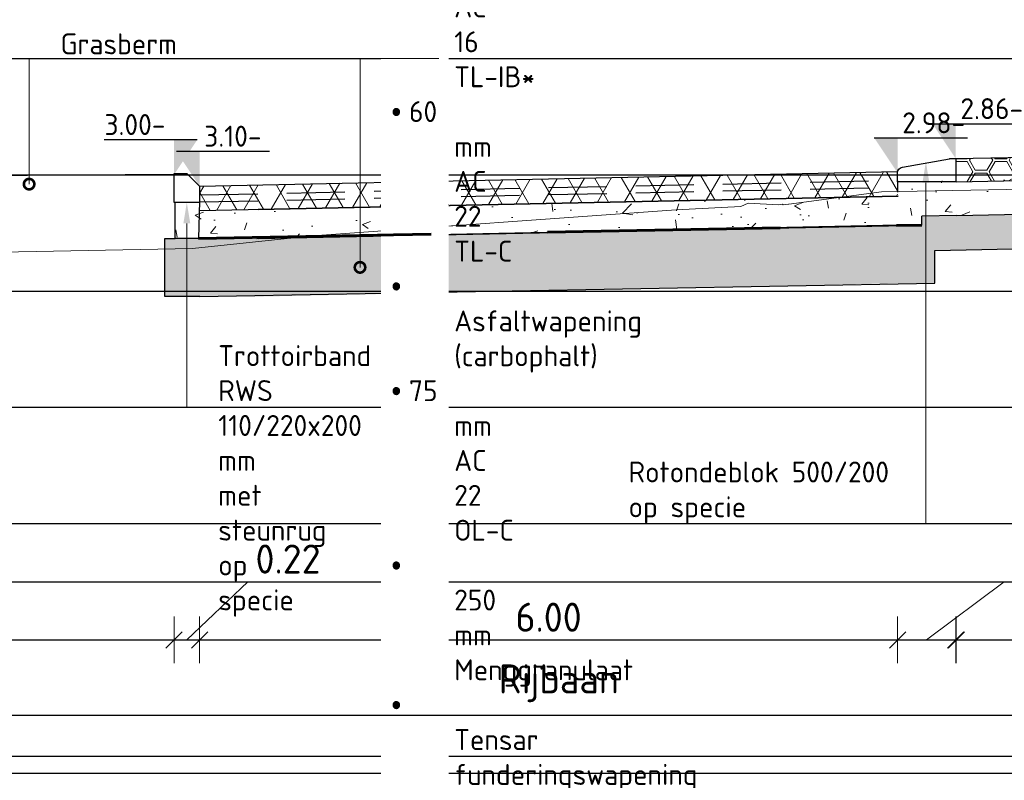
# Model space of a CAD drawing. Header units: millimetres. Extents: x 115999 to 116291, y 477119 to 477297.
# Tile 28 of 45: x 116012.15 to 116020.61, y 477263.91 to 477270.45. Entities that reach past the tile are written whole.
import ezdxf
from ezdxf import colors
from ezdxf.entities.mleader import LeaderData, LeaderLine
from ezdxf.math import Vec2, Vec3

# ---------------------------------------------------------------- set-up
doc = ezdxf.new("R2010")
doc.units = ezdxf.units.MM
doc.linetypes.add('DASHED', pattern=[0.75, 0.5, -0.25])
doc.layers.get('Defpoints').update_dxf_attribs({"lineweight": 25})
for name, color, linetype, lineweight in [('B-WE-GW-MAAIVELD-GD', 93, 'Continuous', 18), ('N-WE-VH-VERHARDING-ASFALT-WAP', 251, 'DASHED', 30), ('N-WE-VH-VERHARDING-FUNDERING-WAP', 2, 'DASHED', 60), ('N-WE-VH-VERHARDING_ASFALT-AD', 252, 'Continuous', 18), ('N-WE-VH-VERHARDING_ASFALT-G', 252, 'Continuous', 35), ('N-WE-VH-VERHARDING_BASALTVERHARDING-AD', 7, 'Continuous', 18), ('N-WE-VH-VERHARDING_FUNDERING-AD', 252, 'Continuous', 18), ('X-XX-AL-AANPIJLING-M', 7, 'Continuous', 18), ('X-XX-AL-DETAIL1-GD', 7, 'Continuous', 25), ('X-XX-AL-PEILMAAT-SD', 7, 'Continuous', 25), ('X-XX-AL-VERWIJZING-T18', 7, 'Continuous', 18)]:
    doc.layers.add(name, color=color, linetype=linetype, lineweight=lineweight)
doc.layers.add('X-XX-AL-HULPLIJN-GD', color=205, linetype='Continuous', lineweight=25, plot=False)
doc.styles.add('NLCS-ISO', font='txt')
doc.styles.add('NLCS-ISO-ANNOTATIEF-T18', font='txt', dxfattribs={"height": 1.8})
doc.styles.add('NLCS-ISO-ANNOTATIEF-T25', font='txt', dxfattribs={"height": 2.5})
doc.dimstyles.new('NLCS-ANNOTATIEF-T25-SCHRAP_L2_H1', dxfattribs={"dimtxt": 2.5, "dimasz": 1.4, "dimexe": 2, "dimexo": 2, "dimgap": 0.7, "dimtad": 1, "dimzin": 0, "dimdsep": 46, "dimtxsty": 'NLCS-ISO-ANNOTATIEF-T25', "dimblk": 'OBLIQUE', "dimcen": 0, "dimdle": 2, "dimclrd": 256, "dimclre": 256, "dimclrt": 256, "dimadec": 1, "dimazin": 0, "dimtfac": 1, "dimtdec": 3, "dimtofl": 0, "dimtmove": 0, "dimatfit": 3, "dimldrblk": 'OBLIQUE', "dimfxl": 2, "dimfxlon": 1, "dimtfillclr": 256, "dimtolj": 1, "dimtzin": 0, "dimlwd": -1, "dimlwe": -1, "dimarcsym": 0})

# ---------------------------------------------------------------- blocks, each defined once
blk = doc.blocks.new('_DotSmall')
at = {"color": 0, "linetype": 'ByBlock', "const_width": 0.5}
blk.add_lwpolyline([(-0.0625, 0, 1), (0.0625, 0, 1)], format="xyb", close=True, dxfattribs=at)
blk = doc.blocks.new('SAL-PEILMAAT_INFRACAD_H01-SOD')
blk.add_line((-2, 3), (6, 3))
blk.add_solid([(-2, 3), (0, 3), (0, 0)])
at = {"style": 'NLCS-ISO'}
blk.add_attdef('...', (0.4, 3.4), '', height=1.8, dxfattribs=at)
blk = doc.blocks.new('_Oblique')
at = {"color": 0, "linetype": 'ByBlock', "lineweight": -2}
blk.add_line((-0.5, -0.5), (0.5, 0.5), dxfattribs=at)
blk = doc.blocks.new('*D31')
at = {"layer": 'Defpoints', "color": 0, "transparency": 16777216}
for p in [(116008.8459, 477269.1401), (116013.4759, 477269.1197), (116013.4759, 477265.1178)]:
    blk.add_point(p, dxfattribs=at)
at = {"layer": 'X-XX-AL-AANPIJLING-M', "transparency": 16777216}
for p, q in [((116008.8459, 477265.3178), (116008.8459, 477264.9178)), ((116013.4759, 477265.3178), (116013.4759, 477264.9178)), ((116008.6459, 477265.1178), (116013.6759, 477265.1178))]:
    blk.add_line(p, q, dxfattribs=at)
at = {"layer": 'X-XX-AL-AANPIJLING-M', "transparency": 16777216, "xscale": 0.14, "yscale": 0.14, "zscale": 0.14, "rotation": 180}
blk.add_blockref('_Oblique', (116008.8459, 477265.1178), dxfattribs=at)
at = {"layer": 'X-XX-AL-AANPIJLING-M', "transparency": 16777216, "xscale": 0.14, "yscale": 0.14, "zscale": 0.14}
blk.add_blockref('_Oblique', (116013.4759, 477265.1178), dxfattribs=at)
at = {"layer": 'X-XX-AL-AANPIJLING-M', "transparency": 16777216, "insert": (116011.1609, 477265.3128), "char_height": 0.25, "attachment_point": 5, "style": 'NLCS-ISO-ANNOTATIEF-T25'}
blk.add_mtext('\\A1;4.63', dxfattribs=at)
blk = doc.blocks.new('*D32')
at = {"layer": 'Defpoints', "color": 0, "transparency": 16777216}
for p in [(116013.4759, 477269.2901), (116013.6959, 477269.0401), (116013.6959, 477265.1178)]:
    blk.add_point(p, dxfattribs=at)
at = {"layer": 'X-XX-AL-AANPIJLING-M', "transparency": 16777216}
for p, q in [((116013.5859, 477265.1178), (116014.1109, 477265.6178)), ((116014.1109, 477265.6178), (116014.8009, 477265.6178)), ((116013.4759, 477265.3178), (116013.4759, 477264.9178)), ((116013.6959, 477265.3178), (116013.6959, 477264.9178)), ((116013.2759, 477265.1178), (116013.8959, 477265.1178))]:
    blk.add_line(p, q, dxfattribs=at)
at = {"layer": 'X-XX-AL-AANPIJLING-M', "transparency": 16777216, "xscale": 0.14, "yscale": 0.14, "zscale": 0.14, "rotation": 180}
blk.add_blockref('_Oblique', (116013.4759, 477265.1178), dxfattribs=at)
at = {"layer": 'X-XX-AL-AANPIJLING-M', "transparency": 16777216, "xscale": 0.14, "yscale": 0.14, "zscale": 0.14}
blk.add_blockref('_Oblique', (116013.6959, 477265.1178), dxfattribs=at)
at = {"layer": 'X-XX-AL-AANPIJLING-M', "transparency": 16777216, "insert": (116014.4559, 477265.8128), "char_height": 0.25, "attachment_point": 5, "style": 'NLCS-ISO-ANNOTATIEF-T25'}
blk.add_mtext('\\A1;0.22', dxfattribs=at)
blk = doc.blocks.new('*D33')
at = {"layer": 'Defpoints', "color": 0, "transparency": 16777216}
for p in [(116013.6959, 477269.1697), (116019.6959, 477269.1447), (116019.6959, 477265.1178)]:
    blk.add_point(p, dxfattribs=at)
at = {"layer": 'X-XX-AL-AANPIJLING-M', "transparency": 16777216}
for p, q in [((116013.6959, 477265.3178), (116013.6959, 477264.9178)), ((116019.6959, 477265.3178), (116019.6959, 477264.9178)), ((116013.4959, 477265.1178), (116019.8959, 477265.1178))]:
    blk.add_line(p, q, dxfattribs=at)
at = {"layer": 'X-XX-AL-AANPIJLING-M', "transparency": 16777216, "xscale": 0.14, "yscale": 0.14, "zscale": 0.14, "rotation": 180}
blk.add_blockref('_Oblique', (116013.6959, 477265.1178), dxfattribs=at)
at = {"layer": 'X-XX-AL-AANPIJLING-M', "transparency": 16777216, "xscale": 0.14, "yscale": 0.14, "zscale": 0.14}
blk.add_blockref('_Oblique', (116019.6959, 477265.1178), dxfattribs=at)
at = {"layer": 'X-XX-AL-AANPIJLING-M', "transparency": 16777216, "insert": (116016.6959, 477265.3128), "char_height": 0.25, "attachment_point": 5, "style": 'NLCS-ISO-ANNOTATIEF-T25'}
blk.add_mtext('\\A1;6.00', dxfattribs=at)
blk = doc.blocks.new('*D34')
at = {"layer": 'Defpoints', "color": 0, "transparency": 16777216}
for p in [(116019.6959, 477269.0566), (116020.1959, 477269.0565), (116020.1959, 477265.1178)]:
    blk.add_point(p, dxfattribs=at)
at = {"layer": 'X-XX-AL-AANPIJLING-M', "transparency": 16777216}
for p, q in [((116019.9459, 477265.1178), (116020.6109, 477265.6178)), ((116020.6109, 477265.6178), (116021.3009, 477265.6178)), ((116019.6959, 477265.3178), (116019.6959, 477264.9178)), ((116020.1959, 477265.3178), (116020.1959, 477264.9178)), ((116019.4959, 477265.1178), (116020.3959, 477265.1178))]:
    blk.add_line(p, q, dxfattribs=at)
at = {"layer": 'X-XX-AL-AANPIJLING-M', "transparency": 16777216, "xscale": 0.14, "yscale": 0.14, "zscale": 0.14, "rotation": 180}
blk.add_blockref('_Oblique', (116019.6959, 477265.1178), dxfattribs=at)
at = {"layer": 'X-XX-AL-AANPIJLING-M', "transparency": 16777216, "xscale": 0.14, "yscale": 0.14, "zscale": 0.14}
blk.add_blockref('_Oblique', (116020.1959, 477265.1178), dxfattribs=at)
at = {"layer": 'X-XX-AL-AANPIJLING-M', "transparency": 16777216, "insert": (116020.9559, 477265.8128), "char_height": 0.25, "attachment_point": 5, "style": 'NLCS-ISO-ANNOTATIEF-T25'}
blk.add_mtext('\\A1;0.50', dxfattribs=at)
blk = doc.blocks.new('*D35')
at = {"layer": 'Defpoints', "color": 0, "transparency": 16777216}
for p in [(116021.7001, 477269.0878), (116020.2001, 477269.0566), (116021.7001, 477265.1178)]:
    blk.add_point(p, dxfattribs=at)
at = {"layer": 'X-XX-AL-AANPIJLING-M', "transparency": 16777216}
for p, q in [((116020.2001, 477265.3178), (116020.2001, 477264.9178)), ((116021.7001, 477265.3178), (116021.7001, 477264.9178)), ((116020.0001, 477265.1178), (116021.9001, 477265.1178))]:
    blk.add_line(p, q, dxfattribs=at)
at = {"layer": 'X-XX-AL-AANPIJLING-M', "transparency": 16777216, "xscale": 0.14, "yscale": 0.14, "zscale": 0.14, "rotation": 180}
blk.add_blockref('_Oblique', (116020.2001, 477265.1178), dxfattribs=at)
at = {"layer": 'X-XX-AL-AANPIJLING-M', "transparency": 16777216, "xscale": 0.14, "yscale": 0.14, "zscale": 0.14}
blk.add_blockref('_Oblique', (116021.7001, 477265.1178), dxfattribs=at)
at = {"layer": 'X-XX-AL-AANPIJLING-M', "transparency": 16777216, "insert": (116020.9501, 477265.3128), "char_height": 0.25, "attachment_point": 5, "style": 'NLCS-ISO-ANNOTATIEF-T25'}
blk.add_mtext('\\A1;1.50', dxfattribs=at)
blk = doc.blocks.new('*D196')
at = {"layer": 'Defpoints', "color": 0, "transparency": 16777216}
for p in [(116016.2861, 477267.1972), (116017.4822, 477267.1007), (116017.4822, 477264.512)]:
    blk.add_point(p, dxfattribs=at)
at = {"layer": 'X-XX-AL-AANPIJLING-M', "transparency": 16777216, "insert": (116016.7842, 477264.7445), "char_height": 0.25, "attachment_point": 5, "style": 'NLCS-ISO-ANNOTATIEF-T25'}
blk.add_mtext('\\A1;Rijbaan', dxfattribs=at)
blk = doc.blocks.new('_None')

msp = doc.modelspace()

# ---------------------------------------------------------------- hatches: boundary and pattern name
at = {"layer": 'N-WE-VH-VERHARDING_ASFALT-AD'}
h = msp.add_hatch(dxfattribs=at)
h.set_pattern_fill('AVH-ASFALT', color=256, scale=0.2, pattern_type=2)
h.set_pattern_definition([(60, (116021.43584, 477263.96451), (-0.173205, 0.1), []), (120, (116021.43584, 477263.96451), (-0.173205, -0.1), [])])
h.paths.add_polyline_path([(116019.6959, 477269.1447), (116019.6959, 477268.9346), (116013.6935, 477268.8096), (116013.6959, 477269.0197)])
at = {"layer": 'N-WE-VH-VERHARDING_BASALTVERHARDING-AD'}
h = msp.add_hatch(dxfattribs=at)
h.set_pattern_fill('AVH-BASALT-SO', color=256, pattern_type=2)
h.set_pattern_definition([(120, (116020.85376, 477269.4389), (-0.340767, 0.196745), [0.1, -1.26306]), (300, (116020.82414, 477269.53727), (0.340767, -0.196745), [0.1, -1.26306]), (330, (116021.3149, 477269.2304), (0.34077, 0.59022), [0.0866, -0.02354, 0.0866, -0.19674]), (150, (116021.4853, 477269.15555), (-0.34076, -0.59022), [0.17321, -0.22028]), (120, (116021.53529, 477269.24216), (-0.170381, 0.0983684), [0.1, -1.26306]), (300, (116021.50567, 477269.34053), (0.170381, -0.0983684), [0.1, -1.26306]), (0, (116019.85185, 477269.25393), (1.0223, 0.19674), [0.1, -0.58153, 0.1, -1.94459]), (0, (116019.85185, 477269.2304), (1.0223, 0.19674), [0.1, -0.58153, 0.1, -1.94459]), (0, (116020.1926, 477269.05718), (1.0223, 0.19674), [0.1, -2.62612]), (0, (116020.1926, 477269.03365), (1.0223, 0.19674), [0.1, -2.62612]), (0, (116020.363, 477269.15555), (0.17038, -0.09837), [0.1, -1.26306]), (0, (116020.363, 477269.13202), (0.17038, -0.09837), [0.1, -1.26306]), (60, (116020.97414, 477269.45067), (0.170383, 0.688592), [0.1, -0.58153]), (240, (116021.04453, 477269.5255), (-0.170383, -0.688592), [0.1, -0.58153]), (60, (116020.1426, 477269.3405), (-0.51114, 0.6886), [0.15, -0.19077]), (60, (116020.1222, 477269.3523), (-0.51114, 0.6886), [0.15, -0.19077]), (60, (116020.6334, 477269.4507), (-0.34076, 0.9837), [0.15, -0.19077, 0.1, -0.24077]), (60, (116020.65376, 477269.4389), (-0.34076, 0.9837), [0.15, -0.19077, 0.1, -0.24077]), (0, (116020.53338, 477269.45067), (1.0223, 0.19674), [0.1, -1.26306]), (0, (116020.53338, 477269.42713), (1.0223, 0.19674), [0.1, -1.26306]), (300, (116020.65376, 477269.4389), (0.340767, -0.196745), [0.1, -1.26306]), (120, (116020.68338, 477269.34053), (-0.340767, 0.196745), [0.1, -1.26306]), (240, (116020.363, 477269.32876), (0.17038, -0.49186), [0.1, -0.58153]), (60, (116020.2926, 477269.25393), (-0.17038, 0.49186), [0.1, -0.58153]), (300, (116020.65376, 477270.02912), (-0.340768, 0.983708), [0.1, -2.28536, 0.1, -0.24077]), (120, (116020.68338, 477269.93075), (0.340768, -0.983708), [0.1, -0.24077, 0.1, -2.28536]), (60, (116020.80376, 477269.15555), (-0.34076, 0.9837), [0.1, -0.58153]), (240, (116020.87414, 477269.2304), (0.34076, -0.9837), [0.1, -0.58153]), (120, (116020.70838, 477269.1005), (0.34077, -0.983708), [0.15, -0.24077, 0.15, -2.18536]), (120, (116020.72876, 477269.11225), (0.34077, -0.983708), [0.15, -0.24077, 0.15, -2.18536]), (240, (116020.363, 477269.5255), (-1e-06, -0.78696), [0.1, -0.58153]), (60, (116020.2926, 477269.45067), (1e-06, 0.78696), [0.1, -0.58153]), (120, (116020.513, 477269.24216), (0.340768, -0.983708), [0.15, -2.57612]), (120, (116020.53338, 477269.25393), (0.340768, -0.983708), [0.15, -2.57612]), (30, (116020.63338, 477269.0572), (0.34076, 0.59023), [0.0866, -1.48732]), (30, (116020.72876, 477269.11225), (0.34076, 0.59023), [0.0866, -1.48732]), (30, (116020.65376, 477269.04542), (0.34076, 0.59023), [0.1732, -1.40072]), (30, (116021.04453, 477269.15555), (0.34076, 0.59023), [0.1732, -1.40072]), (30, (116021.04453, 477269.13202), (0.34076, 0.59023), [0.0866, -1.48732]), (30, (116021.1399, 477269.1871), (0.34076, 0.59023), [0.0866, -1.48732]), (150, (116020.87876, 477269.0887), (-0.34076, -0.5902), [0.0866, -0.70036]), (150, (116020.97414, 477269.03365), (-0.34076, -0.5902), [0.0866, -0.70036]), (150, (116020.97414, 477269.0572), (-0.34076, -0.5902), [0.1732, -0.61376]), (0, (116020.70376, 477269.3523), (1.0223, 0.19674), [0.1, -2.62612]), (0, (116020.70376, 477269.32876), (1.0223, 0.19674), [0.1, -2.62612]), (30, (116020.363, 477269.3523), (0.34076, 0.590225), [0.17321, -1.40072]), (30, (116020.363, 477269.32876), (0.34076, 0.590225), [0.0866, -1.48732]), (30, (116020.45838, 477269.38383), (0.34076, 0.590225), [0.0866, -1.48732])])
h.paths.add_polyline_path([(116020.1959, 477269.2566), (116021.6959, 477269.2878), (116021.6959, 477269.2078), (116021.7001, 477269.0878), (116020.198, 477269.0566), (116020.1959, 477269.0566)])
at = {"layer": 'N-WE-VH-VERHARDING_FUNDERING-AD'}
h = msp.add_hatch(dxfattribs=at)
h.set_pattern_fill('AVH-FUNDERING_GRANULAAT_MENG_01', color=256, scale=0.1, pattern_type=2)
h.set_pattern_definition([(50, (-19.2941, -0.15), (0.7172601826, -0.062752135), [0.075, -0.825]), (355, (-19.2941, -0.15), (-0.1387513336, 0.7521921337), [0.06, -0.66]), (100.4514, (-19.2343, -0.1552), (0.5785093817, 0.6894395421), [0.06374019, -0.701142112]), (46.1842, (-19.2941, 0.05), (1.0672410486, -0.1655190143), [0.1125, -1.2375]), (96.6356, (-19.2052, 0.0362), (0.9346627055, 0.974117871), [0.095610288, -1.051713]), (351.1842, (-19.2941, 0.05), (0.9346619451, 0.974118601), [0.09, -0.99]), (21, (-19.1941, 0), (0.5969070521, -0.4026188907), [0.075, -0.825]), (326, (-19.1941, 0), (0.2433153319, 0.725150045), [0.06, -0.66]), (71.4514, (-19.14435, -0.03355), (0.8402226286, 0.3225304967), [0.06374019, -0.701142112]), (37.5, (-19.2941, -0.15), (0.01215985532, 0.33289385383), [0, -0.652, 0, -0.67, 0, -0.6625]), (7.5, (-19.2941, -0.15), (0.26306953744, 0.39441171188), [0, -0.382, 0, -0.637, 0, -0.2525]), (327.5, (-19.5171, -0.15), (0.53382243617, -0.02255487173), [0, -0.25, 0, -0.78, 0, -1.035]), (317.5, (-19.6171, -0.15), (0.58318616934, 0.10010498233), [0, -0.325, 0, -0.518, 0, -0.735])])
h.paths.add_polyline_path([(116019.9048, 477268.7625), (116021.9063, 477268.7979), (116021.9063, 477269.2178), (116021.6975, 477269.2178), (116021.7001, 477269.0978), (116020.2001, 477269.0666), (116019.6959, 477269.0666), (116019.7003, 477268.9347), (116013.6935, 477268.8096), (116013.6959, 477268.8797), (116013.4865, 477268.8797), (116013.4865, 477268.5698), (116013.6865, 477268.5702), (116019.9048, 477268.6848)])
h = msp.add_hatch(dxfattribs=at)
h.set_pattern_fill('AVH-FUNDERING_ZAND', color=256, scale=0.091, pattern_type=2)
h.set_pattern_definition([(37.5, (-19.2941, -0.18501), (-0.00573239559, 0.17534096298), [0, -0.13832, 0, -0.1547, 0, -0.147875]), (7.5, (-19.2941, -0.185), (0.16104968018, 0.25681529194), [0, -0.07462, 0, -0.12467, 0, -0.047775]), (327.5, (-19.40603, -0.185), (0.28338690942, 0.00051497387), [0, -0.0455, 0, -0.1638, 0, -0.21385]), (317.5, (-19.40603, -0.185), (0.27355752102, 0.07986847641), [0, -0.02275, 0, -0.10738, 0, -0.12285])])
h.paths.add_polyline_path([(116020.0152, 477268.4662), (116021.8959, 477268.5076), (116021.8959, 477268.7979), (116021.7056, 477268.7979), (116020.2056, 477268.7666), (116019.9048, 477268.7625), (116019.9048, 477268.6847), (116019.7048, 477268.6847), (116014.1865, 477268.5698), (116013.6865, 477268.5698), (116013.3969, 477268.5698), (116013.3969, 477268.0699), (116014.1969, 477268.0699), (116019.7152, 477268.1849), (116020.0152, 477268.1849)])

# ---------------------------------------------------------------- linework, layer by layer
at = {"layer": 'B-WE-GW-MAAIVELD-GD', "color": 93, "linetype": 'Continuous', "lineweight": 18}
msp.add_lwpolyline([(116001.9343, 477268.7661), (116002.314, 477268.6339), (116003.1325, 477268.6114), (116007.6241, 477268.3784), (116008.9969, 477268.3955), (116013.6347, 477268.4845), (116014.6659, 477268.5923), (116017.7924, 477268.8169), (116018.3486, 477268.8451), (116018.4108, 477268.8725), (116018.6728, 477268.8599), (116018.7057, 477268.8644), (116018.7128, 477268.8587), (116018.7587, 477268.8652), (116018.7608, 477268.8647), (116019.5582, 477268.9702), (116020.6331, 477268.992), (116024.6645, 477269.0829), (116025.0918, 477269.0974), (116026.423, 477269.1039), (116027.1959, 477269.1129)], dxfattribs=at)
at = {"layer": 'N-WE-VH-VERHARDING-ASFALT-WAP', "flags": 128}
for points in [[(116013.6959, 477268.9446), (116019.6931, 477269.0696)], [(116013.6959, 477268.8846), (116019.6943, 477269.0096)]]:
    msp.add_lwpolyline(points, dxfattribs=at)
at = {"layer": 'N-WE-VH-VERHARDING_ASFALT-G', "flags": 128}
for points in [[(116014.2003, 477268.8201), (116019.7003, 477268.9347)], [(116014.2055, 477268.5702), (116019.7055, 477268.6848)]]:
    msp.add_lwpolyline(points, dxfattribs=at)
at = {"layer": 'X-XX-AL-DETAIL1-GD'}
msp.add_lwpolyline([(116019.6959, 477269.0566), (116019.6959, 477269.1347, -0.363572), (116019.7372, 477269.1839), (116020.1416, 477269.2558, -0.044013), (116020.1503, 477269.2566), (116020.1959, 477269.2566), (116020.1959, 477269.0566), (116019.6959, 477269.0566)], format="xyb", dxfattribs=at)
at = {"layer": 'X-XX-AL-DETAIL1-GD', "flags": 128}
for points in [[(116020.1959, 477269.2566), (116021.6959, 477269.2878)], [(116013.6959, 477269.0197), (116019.6959, 477269.1447)], [(116020.2001, 477269.0566), (116021.7001, 477269.0878)], [(116013.6935, 477268.8096), (116019.6959, 477268.9346)], [(116020.2063, 477268.7667), (116019.9048, 477268.7625)], [(116020.2063, 477268.7667), (116021.7063, 477268.7979)], [(116014.1865, 477268.5702), (116019.9048, 477268.6851)], [(116020.0152, 477268.4662), (116021.8959, 477268.5053)], [(116013.6969, 477268.0699), (116020.0152, 477268.1852)]]:
    msp.add_lwpolyline(points, dxfattribs=at)
at = {"layer": 'X-XX-AL-DETAIL1-GD'}
for points in [[(116013.4759, 477269.1197), (116008.8459, 477269.0901)], [(116019.6959, 477269.0666), (116019.6959, 477268.9696)], [(116013.6969, 477268.0699), (116013.3969, 477268.0699), (116013.3969, 477268.5698), (116013.4865, 477268.5698), (116013.4865, 477268.8797)], [(116013.6959, 477268.8901), (116013.6865, 477268.5702)], [(116019.9048, 477268.6851), (116019.9048, 477268.6851), (116019.9048, 477268.7625)], [(116013.6865, 477268.5702), (116013.4865, 477268.5702)], [(116020.0152, 477268.1852), (116020.0152, 477268.1852), (116020.0152, 477268.4662)]]:
    msp.add_lwpolyline(points, dxfattribs=at)
at = {"layer": 'X-XX-AL-DETAIL1-GD', "flags": 128}
msp.add_lwpolyline([(116013.6959, 477268.8797), (116013.4759, 477268.8797), (116013.4759, 477269.1297), (116013.5859, 477269.1297), (116013.6959, 477269.0197)], close=True, dxfattribs=at)
at = {"layer": 'X-XX-AL-HULPLIJN-GD'}
for p, q in [((115999.2933, 477270.1178), (116062.9705, 477270.1178)), ((115999.2933, 477269.1178), (116028.918, 477269.1178)), ((115999.2933, 477268.1178), (116063.0307, 477268.1178)), ((115999.2933, 477267.1178), (116060.8359, 477267.1178)), ((115999.2933, 477266.1178), (116028.918, 477266.1178)), ((115999.2933, 477265.6178), (116028.918, 477265.6178)), ((115999.2933, 477265.1178), (116028.918, 477265.1178)), ((115999.2933, 477265.1178), (116028.918, 477265.1178)), ((115999.2933, 477264.1178), (116028.918, 477264.1178))]:
    msp.add_line(p, q, dxfattribs=at)
msp.add_lwpolyline([(115999.4933, 477274.4337), (116060.0487, 477274.4337), (116060.0487, 477263.969), (115999.4933, 477263.969)], close=True, dxfattribs=at)

# ---------------------------------------------------------------- block references
at = {"layer": 'X-XX-AL-PEILMAAT-SD', "xscale": 0.1, "yscale": 0.1, "zscale": 0.1}
for p, values in [((116020.1959, 477269.2566), {'...': '2.86-'}), ((116019.6959, 477269.1347), {'...': '2.98-'}), ((116013.6959, 477269.0197), {'...': '3.10-'})]:
    msp.add_blockref('SAL-PEILMAAT_INFRACAD_H01-SOD', p, dxfattribs=at).add_auto_attribs(values)
at = {"layer": 'X-XX-AL-PEILMAAT-SD'}
ref = msp.add_blockref('SAL-PEILMAAT_INFRACAD_H01-SOD', (116013.4759, 477269.1197), dxfattribs=dict(at, xscale=-0.1, yscale=0.1, zscale=0.1))
ref.add_attrib('...', '3.00-', (116012.8779, 477269.4597), dxfattribs={"layer": '0', "height": 0.18, "style": 'NLCS-ISO'})

# ---------------------------------------------------------------- dimensions: what is measured, and where the dimension line sits
at = {"layer": 'X-XX-AL-AANPIJLING-M'}
for base, p1, p2, picture, middle in [((116013.6959, 477265.1178), (116013.4759, 477269.2901), (116013.6959, 477269.0401), '*D32', (116014.1809, 477265.6178)), ((116020.1959, 477265.1178), (116019.6959, 477269.0566), (116020.1959, 477269.0565), '*D34', (116020.6809, 477265.6178))]:
    dim = msp.add_linear_dim(base=base, p1=p1, p2=p2, dimstyle='NLCS-ANNOTATIEF-T25-SCHRAP_L2_H1', override={"dimtmove": 1}, dxfattribs=at)
    dim.commit()
    dim.dimension.update_dxf_attribs({"geometry": picture, "text_midpoint": middle, "dimtype": 160})
for base, p1, p2, picture, middle in [((116019.6959, 477265.1178), (116013.6959, 477269.1697), (116019.6959, 477269.1447), '*D33', (116016.6959, 477265.3128)), ((116013.4759, 477265.1178), (116008.8459, 477269.1401), (116013.4759, 477269.1197), '*D31', (116011.1609, 477265.3128)), ((116021.7001, 477265.1178), (116020.2001, 477269.0566), (116021.7001, 477269.0878), '*D35', (116020.9501, 477265.3128))]:
    dim = msp.add_linear_dim(base=base, p1=p1, p2=p2, dimstyle='NLCS-ANNOTATIEF-T25-SCHRAP_L2_H1', dxfattribs=at)
    dim.commit()
    dim.dimension.update_dxf_attribs({"geometry": picture, "text_midpoint": middle})

# ---------------------------------------------------------------- leaders
at = {"layer": 'X-XX-AL-VERWIJZING-T18'}
ml = msp.add_multileader_mtext('Standard', dxfattribs=at)
ml.set_content('Grasberm', color=256, style='NLCS-ISO-ANNOTATIEF-T18')
ml.set_leader_properties(color=256, linetype='ByLayer', lineweight=-1)
ml.set_arrow_properties(name='DOTSMALL')
ml.build(insert=Vec2(0, 0))
ml.multileader.update_dxf_attribs({"text_left_attachment_type": 5, "text_right_attachment_type": 5, "dogleg_length": 1.8, "arrow_head_size": 0.18, "scale": 0.1})
ctx = ml.context
ctx.base_point, ctx.scale, ctx.char_height, ctx.arrow_head_size, ctx.landing_gap_size, ctx.plane_origin = Vec3(116012.41, 477270.1178), 0.1, 0.18, 0.18, 0.09, Vec3(116012.2286, 477269.3468)
ctx.left_attachment, ctx.right_attachment = 5, 5
notes = []
notes.append((ctx, [(0, (1, 1, 0), (116012.23, 477270.1178), (1, 0), 0.18, [(1, [(116012.23, 477269.0373)], 0, [])])]))
ctx.mtext.insert, ctx.mtext.flow_direction = Vec3(116012.5, 477270.3338), 5
ml = msp.add_multileader_mtext('Standard', dxfattribs=at)
ml.set_content('\\A1;Rotondeblok 500/200^Jop specie', color=256, style='NLCS-ISO-ANNOTATIEF-T18')
ml.set_leader_properties(color=256, linetype='ByLayer', lineweight=-1)
ml.build(insert=Vec2(0, 0))
ml.multileader.update_dxf_attribs({"text_left_attachment_type": 5, "text_right_attachment_type": 5, "dogleg_length": 1.8, "arrow_head_size": 0.18, "scale": 0.1})
ctx = ml.context
ctx.base_point, ctx.scale, ctx.char_height, ctx.arrow_head_size, ctx.landing_gap_size, ctx.plane_origin = Vec3(116017.2934, 477266.1178), 0.1, 0.18, 0.18, 0.09, Vec3(116019.9407, 477267.3499)
ctx.left_attachment, ctx.right_attachment = 5, 5
notes.append((ctx, [(0, (1, 1, 0), (116019.9394, 477266.1178), (-1, 0), 0.18, [(0, [(116019.9394, 477269.2298)], 0, [])])]))
ctx.mtext.insert, ctx.mtext.rotation, ctx.mtext.flow_direction = Vec3(116017.3834, 477266.6518), 6.283185, 5
ml = msp.add_multileader_mtext('Standard', dxfattribs=at)
ml.set_content('Trottoirband RWS 110/220x200 mm\\Pmet steunrug op specie', color=256, style='NLCS-ISO-ANNOTATIEF-T18')
ml.set_leader_properties(color=256, linetype='ByLayer', lineweight=-1)
ml.build(insert=Vec2(0, 0))
ml.multileader.update_dxf_attribs({"text_left_attachment_type": 5, "text_right_attachment_type": 5, "dogleg_length": 1.8, "arrow_head_size": 0.18, "scale": 0.1})
ctx = ml.context
ctx.base_point, ctx.scale, ctx.char_height, ctx.arrow_head_size, ctx.landing_gap_size, ctx.plane_origin = Vec3(116013.7659, 477267.1178), 0.1, 0.18, 0.18, 0.09, Vec3(116013.5873, 477269.6741)
ctx.left_attachment, ctx.right_attachment = 5, 5
notes.append((ctx, [(1, (1, 1, 0), (116013.5859, 477267.1178), (1, 0), 0.18, [(0, [(116013.5859, 477268.8797)], 0, [])])]))
ctx.mtext.insert, ctx.mtext.width, ctx.mtext.flow_direction = Vec3(116013.8559, 477267.6518), 3.798, 5
for ctx, leaders in notes:
    for number, flags, end, landing, length, lines in leaders:
        leader = LeaderData()
        leader.index, (leader.has_last_leader_line, leader.has_dogleg_vector, leader.attachment_direction) = number, flags
        leader.last_leader_point, leader.dogleg_vector, leader.dogleg_length = Vec3(end), Vec3(landing), length
        for number, points, colour, breaks in lines:
            line = LeaderLine()
            line.index, line.vertices, line.color, line.breaks = number, Vec3.list(points), colors.encode_raw_color(colour), breaks
            leader.lines.append(line)
        ctx.leaders.append(leader)

# ---------------------------------------------------------------- next in the draw order: leaders
ml = msp.add_multileader_mtext('Standard', dxfattribs=at)
ml.set_content('\\pxi-3,l3,t3;{\\fSymbol|b0|i0|c2|p18;·^I}35 mm AC 11-DL-IB* \\P{\\fSymbol|b0|i0|c2|p18;·^I}40 mm AC 16 TL-IB* \\P{\\fSymbol|b0|i0|c2|p18;·^I}60 mm AC 22 TL-C \\P{\\fSymbol|b0|i0|c2|p18;·^I}Asfaltwapening (carbophalt)\\P{\\fSymbol|b0|i0|c2|p18;·^I}75 mm AC 22 OL-C\\P{\\fSymbol|b0|i0|c2|p18;·^I}250 mm Menggranulaat \\P{\\fSymbol|b0|i0|c2|p18;·^I}Tensar funderingswapening \\P{\\fSymbol|b0|i0|c2|p18;·^I}Zand voor zandbed, 500mm  ', color=256, style='NLCS-ISO-ANNOTATIEF-T18')
ml.set_leader_properties(color=256, linetype='ByLayer', lineweight=-1)
ml.set_arrow_properties(name='DOTSMALL')
ml.build(insert=Vec2(0, 0))
ml.multileader.update_dxf_attribs({"text_left_attachment_type": 5, "text_right_attachment_type": 5, "dogleg_length": 1.8, "arrow_head_size": 0.18, "scale": 0.1})
ctx = ml.context
ctx.base_point, ctx.scale, ctx.char_height, ctx.arrow_head_size, ctx.landing_gap_size, ctx.plane_origin = Vec3(116015.2547, 477270.1178), 0.1, 0.18, 0.18, 0.09, Vec3(116015.0734, 477268.0631)
ctx.left_attachment, ctx.right_attachment = 5, 5
notes = []
notes.append((ctx, [(0, (1, 1, 0), (116015.0747, 477270.1178), (1, 0), 0.18, [(3, [(116015.0747, 477268.3214), (116015.0747, 477268.716), (116015.0747, 477268.9734)], 0, [])])]))
ctx.mtext.insert, ctx.mtext.width, ctx.mtext.flow_direction = Vec3(116015.3447, 477272.4518), 4.025675, 5
ctx.mtext.has_bg_fill, ctx.mtext.bg_color, ctx.mtext.bg_scale_factor, ctx.mtext.bg_transparency, ctx.mtext.use_window_bg_color = 1, -1027028792, 1.5, 0, 1
for ctx, leaders in notes:
    for number, flags, end, landing, length, lines in leaders:
        leader = LeaderData()
        leader.index, (leader.has_last_leader_line, leader.has_dogleg_vector, leader.attachment_direction) = number, flags
        leader.last_leader_point, leader.dogleg_vector, leader.dogleg_length = Vec3(end), Vec3(landing), length
        for number, points, colour, breaks in lines:
            line = LeaderLine()
            line.index, line.vertices, line.color, line.breaks = number, Vec3.list(points), colors.encode_raw_color(colour), breaks
            leader.lines.append(line)
        ctx.leaders.append(leader)

# ---------------------------------------------------------------- next in the draw order: linework, layer by layer
at = {"layer": 'N-WE-VH-VERHARDING-FUNDERING-WAP', "ltscale": 4}
msp.add_lwpolyline([(116013.6865, 477268.5698), (116019.9048, 477268.6851)], dxfattribs=at)
at = {"layer": 'X-XX-AL-DETAIL1-GD', "flags": 128}
msp.add_lwpolyline([(116002.8872, 477264.4691), (116057.9216, 477264.4691)], dxfattribs=at)

# ---------------------------------------------------------------- next in the draw order: dimensions: what is measured, and where the dimension line sits
at = {"layer": 'X-XX-AL-AANPIJLING-M'}
dim = msp.add_linear_dim(base=(116017.4822, 477264.512), p1=(116016.2861, 477267.1972), p2=(116017.4822, 477267.1007), angle=180, text='Rijbaan', dimstyle='NLCS-ANNOTATIEF-T25-SCHRAP_L2_H1', override={"dimblk1": 'None', "dimblk2": 'None', "dimsah": 1, "dimse1": 1, "dimse2": 1, "dimsd1": 1, "dimsd2": 1}, dxfattribs=at)
dim.commit()
dim.dimension.update_dxf_attribs({"geometry": '*D196', "text_midpoint": (116016.7842, 477264.512), "dimtype": 160})

doc.saveas('drawing.dxf')
